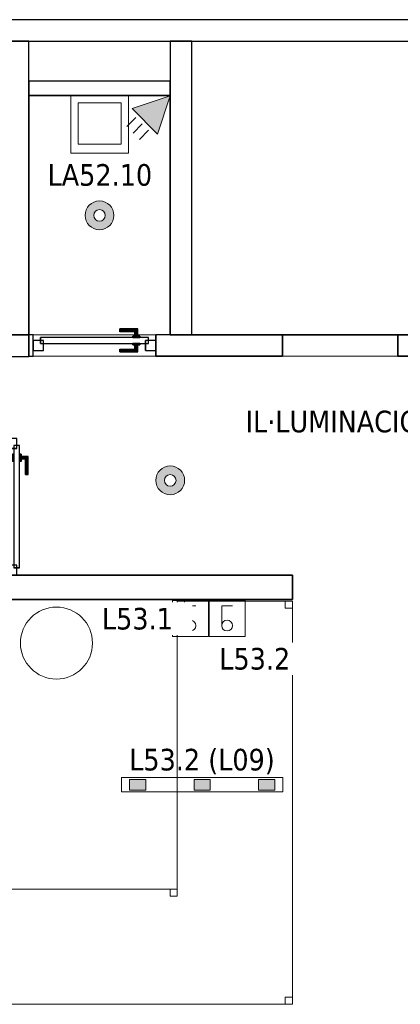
# Model space of a CAD drawing. Header units: metres. Extents: x 391.1 to 430.4, y 12.7 to 28.4.
# Tile 182 of 186: x 415.9 to 418.5, y 21.4 to 28.2. Entities that reach past the tile are written whole.
import ezdxf

# ---------------------------------------------------------------- set-up
doc = ezdxf.new("R2010")
doc.units = ezdxf.units.M
doc.layers.add('01_CARPINTERIA', color=5, linetype='Continuous', lineweight=25, true_color=0x0000ff)
doc.layers.add('01_SUELOS', color=7, linetype='Continuous', lineweight=25, true_color=0x007f00)
for name, color, linetype, lineweight in [('02_MOBILIARIO', 7, 'Continuous', 18), ('A-COLS-____-MCUT', 7, 'Continuous', 18), ('A-COLS-____-OTLN', 7, 'Continuous', 18), ('A-DETL-____-MBND', 7, 'Continuous', 18), ('A-DETL-GENF-OTLN', 7, 'Continuous', 18), ('A-GENM-____-OTLN', 7, 'Continuous', 18), ('A-WALL-____-MCUT', 7, 'Continuous', 25), ('A-WALL-____-OTLN', 7, 'Continuous', 25), ('E-ELEC-FIXT-IDEN', 7, 'Continuous', 30), ('E-LITE-EQPM-IDEN', 7, 'Continuous', 30), ('G-____-____-TEXT', 7, 'Continuous', 30)]:
    doc.layers.add(name, color=color, linetype=linetype, lineweight=lineweight)
doc.styles.add('Tahoma_4', font='tahoma.ttf', dxfattribs={"height": 0.15})

# ---------------------------------------------------------------- blocks, each defined once
blk = doc.blocks.new('Family - Envans PB-155351-02_ENLLUMENAT_P0')
at = {"layer": 'A-WALL-____-MCUT', "color": 253, "true_color": 0xaaaaaa}
for p, q in [((2.1875, 0.17), (0, 0.17)), ((0, 0.17), (0, 0)), ((2.1875, 0), (2.1875, 0.17)), ((0, 0), (2.1875, 0))]:
    blk.add_line(p, q, dxfattribs=at)
at = {"layer": 'A-WALL-____-OTLN', "color": 253, "true_color": 0xaaaaaa}
for p, q in [((2.1875, 0.17), (0, 0.17)), ((0, 0.17), (0, 0)), ((2.1875, 0), (2.1875, 0.17)), ((0, 0), (2.1875, 0))]:
    blk.add_line(p, q, dxfattribs=at)
at = {"layer": 'A-WALL-____-OTLN', "color": 253, "lineweight": 18, "true_color": 0xaaaaaa}
blk.add_line((0, 0), (2.1875, 0), dxfattribs=at)
blk = doc.blocks.new('Family - Envans PB-155489-02_ENLLUMENAT_P0')
at = {"layer": 'A-WALL-____-MCUT', "color": 253, "true_color": 0xaaaaaa}
for p, q in [((0.98, 0.1), (0, 0.1)), ((0, 0.1), (0, 0)), ((0.98, 0), (0.98, 0.1)), ((0, 0), (0.98, 0))]:
    blk.add_line(p, q, dxfattribs=at)
at = {"layer": 'A-WALL-____-OTLN', "color": 253, "true_color": 0xaaaaaa}
for p, q in [((0.98, 0.1), (0, 0.1)), ((0, 0.1), (0, 0)), ((0.98, 0), (0.98, 0.1)), ((0, 0), (0.98, 0))]:
    blk.add_line(p, q, dxfattribs=at)
at = {"layer": 'A-WALL-____-OTLN', "color": 253, "lineweight": 18, "true_color": 0xaaaaaa}
blk.add_line((0, 0), (0.98, 0), dxfattribs=at)
blk = doc.blocks.new('Family - Mostrador 380X80_PB-155559-02_ENLLUMENAT_P0')
at = {"layer": 'A-DETL-____-MBND', "color": 253, "true_color": 0xaaaaaa}
for p, q in [((3.8, 2.8), (2.9999, 2.8)), ((2.9999, 2.8), (3.8, 2.8)), ((2.9999, 2.8), (2.9999, 0.8001)), ((2.9999, 0.8001), (2.9999, 2.8)), ((2.9999, 2.75), (2.9999, 2.8)), ((2.9999, 2.8), (3.0499, 2.8)), ((3.0499, 2.8), (2.9999, 2.8)), ((2.9999, 2.8), (2.9999, 2.75)), ((3.0499, 2.75), (2.9999, 2.75)), ((2.9999, 2.75), (3.0499, 2.75)), ((3.0499, 2.8), (3.0499, 2.75)), ((3.0499, 2.75), (3.0499, 2.8)), ((3.75, 2.75), (3.75, 2.8)), ((3.75, 2.8), (3.8, 2.8)), ((3.8, 2.8), (3.75, 2.8)), ((3.75, 2.8), (3.75, 2.75)), ((3.8, 2.75), (3.75, 2.75)), ((3.75, 2.75), (3.8, 2.75)), ((3.8, 2.8), (3.8, 0)), ((3.8, 0), (3.8, 2.8)), ((3.8, 2.8), (3.8, 2.75)), ((3.8, 2.75), (3.8, 2.8)), ((0, 0.7501), (0, 0.8001)), ((0, 0.8001), (0.05, 0.8001)), ((0.05, 0.8001), (0, 0.8001)), ((0, 0.8001), (0, 0.7501)), ((0, 0.8001), (0, 0)), ((0, 0), (0, 0.8001)), ((0, 0.8001), (2.9999, 0.8001)), ((2.9999, 0.8001), (0, 0.8001)), ((0.05, 0.8001), (0.05, 0.7501)), ((0.05, 0.7501), (0.05, 0.8001)), ((2.9499, 0.7501), (2.9499, 0.8001)), ((2.9499, 0.8001), (2.9999, 0.8001)), ((2.9999, 0.8001), (2.9499, 0.8001)), ((2.9499, 0.8001), (2.9499, 0.7501)), ((2.9999, 0.8001), (2.9999, 0.7501)), ((2.9999, 0.7501), (2.9999, 0.8001)), ((0.05, 0.7501), (0, 0.7501)), ((0, 0.7501), (0.05, 0.7501)), ((2.9999, 0.7501), (2.9499, 0.7501)), ((2.9499, 0.7501), (2.9999, 0.7501)), ((0, 0), (0, 0.05)), ((0, 0.05), (0.05, 0.05)), ((0.05, 0.05), (0, 0.05)), ((0, 0.05), (0, 0)), ((0, 0), (3.8, 0)), ((0.05, 0), (0, 0)), ((0, 0), (0.05, 0)), ((0.05, 0.05), (0.05, 0)), ((0.05, 0), (0.05, 0.05)), ((3.75, 0), (3.75, 0.05)), ((3.75, 0.05), (3.8, 0.05)), ((3.8, 0.05), (3.75, 0.05)), ((3.75, 0.05), (3.75, 0)), ((3.8, 0.05), (3.8, 0)), ((3.8, 0), (3.8, 0.05)), ((3.8, 0), (0, 0)), ((3.8, 0), (3.75, 0)), ((3.75, 0), (3.8, 0))]:
    blk.add_line(p, q, dxfattribs=at)
blk = doc.blocks.new('Family - Envans PB-155576-02_ENLLUMENAT_P0')
at = {"layer": 'A-WALL-____-MCUT', "color": 253, "true_color": 0xaaaaaa}
for p, q in [((2.0375, 0.15), (0, 0.15)), ((0, 0.15), (0, 0)), ((2.0375, 0), (2.0375, 0.15)), ((0, 0), (2.0375, 0))]:
    blk.add_line(p, q, dxfattribs=at)
at = {"layer": 'A-WALL-____-OTLN', "color": 253, "true_color": 0xaaaaaa}
for p, q in [((2.0375, 0.15), (0, 0.15)), ((0, 0.15), (0, 0)), ((2.0375, 0), (2.0375, 0.15)), ((0, 0), (2.0375, 0))]:
    blk.add_line(p, q, dxfattribs=at)
at = {"layer": 'A-WALL-____-OTLN', "color": 253, "lineweight": 18, "true_color": 0xaaaaaa}
blk.add_line((-0.0007, 0), (2.0375, 0), dxfattribs=at)
blk = doc.blocks.new('Family - LONDR55-XX_ZZ-ARQ-CAA-M3D-Londres55-155600-02_ENLLUMENAT_P0')
at = {"layer": '01_CARPINTERIA', "color": 161, "true_color": 0xaaaaff}
for p, q in [((0.1263, 0.1487), (0.125, 0.15)), ((0.125, 0.15), (0.125, 0.1)), ((0.125, 0.15), (0.1263, 0.1487)), ((0.25, 0.15), (0.125, 0.15)), ((0.13, 0.145), (0.1263, 0.1487)), ((0.1263, 0.1487), (0.1263, 0.1)), ((0.1263, 0.1487), (0.1263, 0.1)), ((0.1263, 0.1487), (0.13, 0.145)), ((0.25, 0.1487), (0.1263, 0.1487)), ((0.25, 0.1487), (0.1263, 0.1487)), ((0.135, 0.14), (0.13, 0.145)), ((0.13, 0.145), (0.13, 0.1)), ((0.13, 0.145), (0.13, 0.1)), ((0.13, 0.145), (0.135, 0.14)), ((0.25, 0.145), (0.13, 0.145)), ((0.25, 0.145), (0.13, 0.145)), ((0.135, 0.1), (0.135, 0.14)), ((0.135, 0.14), (0.135, 0.1)), ((0.135, 0.14), (0.14, 0.135)), ((0.14, 0.135), (0.135, 0.14)), ((0.135, 0.14), (0.25, 0.14)), ((0.25, 0.14), (0.135, 0.14)), ((0.25, 0.1487), (0.25, 0.15)), ((0.25, 0.15), (0.25, 0.1487)), ((0.25, 0.145), (0.25, 0.1487)), ((0.25, 0.1487), (0.25, 0.145)), ((0.25, 0.145), (0.25, 0.14)), ((0.25, 0.14), (0.25, 0.145)), ((0.25, 0.14), (0.25, 0.135)), ((0.25, 0.135), (0.25, 0.14)), ((0.07, 0.07), (0, 0.07)), ((0, 0.07), (0, 0)), ((0.07, 0.07), (0, 0.07)), ((0, 0.07), (0, 0)), ((0.8997, 0.09), (0.05, 0.09)), ((0.05, 0.09), (0.05, 0.05)), ((0.8997, 0.09), (0.05, 0.09)), ((0.05, 0.09), (0.05, 0.05)), ((0.07, 0), (0.07, 0.07)), ((0.07, 0.07), (0.07, 0)), ((0.16, 0.1), (0.11, 0.1)), ((0.11, 0.1), (0.16, 0.1)), ((0.11, 0.1), (0.11, 0.09)), ((0.11, 0.09), (0.11, 0.1)), ((0.16, 0.09), (0.11, 0.09)), ((0.11, 0.09), (0.16, 0.09)), ((0.1263, 0.1), (0.125, 0.1)), ((0.125, 0.1), (0.1263, 0.1)), ((0.13, 0.1), (0.1263, 0.1)), ((0.1263, 0.1), (0.13, 0.1)), ((0.135, 0.1), (0.13, 0.1)), ((0.13, 0.1), (0.135, 0.1)), ((0.14, 0.1), (0.135, 0.1)), ((0.135, 0.1), (0.14, 0.1)), ((0.14, 0.135), (0.14, 0.1)), ((0.14, 0.135), (0.1437, 0.1313)), ((0.1437, 0.1313), (0.14, 0.135)), ((0.14, 0.135), (0.14, 0.1)), ((0.25, 0.135), (0.14, 0.135)), ((0.25, 0.135), (0.14, 0.135)), ((0.14, 0.1), (0.1437, 0.1)), ((0.1437, 0.1), (0.14, 0.1)), ((0.1437, 0.1313), (0.1437, 0.1)), ((0.1437, 0.1313), (0.145, 0.13)), ((0.145, 0.13), (0.1437, 0.1313)), ((0.1437, 0.1313), (0.1437, 0.1)), ((0.25, 0.1313), (0.1437, 0.1313)), ((0.25, 0.1313), (0.1437, 0.1313)), ((0.1437, 0.1), (0.145, 0.1)), ((0.145, 0.1), (0.1437, 0.1)), ((0.145, 0.13), (0.145, 0.1)), ((0.25, 0.13), (0.145, 0.13)), ((0.16, 0.1), (0.16, 0.09)), ((0.16, 0.1), (0.16, 0.09)), ((0.25, 0.135), (0.25, 0.1313)), ((0.25, 0.1313), (0.25, 0.135)), ((0.25, 0.1313), (0.25, 0.13)), ((0.25, 0.13), (0.25, 0.1313)), ((0.9497, 0.07), (0.8797, 0.07)), ((0.8797, 0.07), (0.8797, 0)), ((0.9497, 0.07), (0.8797, 0.07)), ((0.8797, 0.07), (0.8797, 0)), ((0.8997, 0.05), (0.8997, 0.09)), ((0.8997, 0.09), (0.8997, 0.05)), ((0.9497, 0), (0.9497, 0.07)), ((0.9497, 0.07), (0.9497, 0)), ((0, 0), (0.07, 0)), ((0, 0), (0.07, 0)), ((0.05, 0.05), (0.8997, 0.05)), ((0.05, 0.05), (0.8997, 0.05)), ((0.11, 0.05), (0.16, 0.05)), ((0.16, 0.05), (0.11, 0.05)), ((0.11, 0.05), (0.11, 0.04)), ((0.11, 0.04), (0.11, 0.05)), ((0.11, 0.04), (0.16, 0.04)), ((0.16, 0.04), (0.11, 0.04)), ((0.1263, 0.04), (0.125, 0.04)), ((0.125, 0.04), (0.1263, 0.04)), ((0.125, 0.04), (0.125, -0.01)), ((0.13, 0.04), (0.1263, 0.04)), ((0.1263, 0.04), (0.13, 0.04)), ((0.1263, 0.04), (0.1263, -0.0087)), ((0.1263, 0.04), (0.1263, -0.0087)), ((0.13, 0.04), (0.135, 0.04)), ((0.135, 0.04), (0.13, 0.04)), ((0.13, 0.04), (0.13, -0.005)), ((0.13, 0.04), (0.13, -0.005)), ((0.13, -0.005), (0.135, 0)), ((0.135, 0), (0.13, -0.005)), ((0.135, 0.04), (0.14, 0.04)), ((0.14, 0.04), (0.135, 0.04)), ((0.135, 0), (0.135, 0.04)), ((0.135, 0.04), (0.135, 0)), ((0.14, 0.005), (0.135, 0)), ((0.135, 0), (0.14, 0.005)), ((0.25, 0), (0.135, 0)), ((0.135, 0), (0.25, 0)), ((0.14, 0.04), (0.1437, 0.04)), ((0.1437, 0.04), (0.14, 0.04)), ((0.14, 0.04), (0.14, 0.005)), ((0.14, 0.04), (0.14, 0.005)), ((0.1437, 0.0087), (0.14, 0.005)), ((0.14, 0.005), (0.1437, 0.0087)), ((0.14, 0.005), (0.25, 0.005)), ((0.14, 0.005), (0.25, 0.005)), ((0.1437, 0.04), (0.145, 0.04)), ((0.145, 0.04), (0.1437, 0.04)), ((0.1437, 0.04), (0.1437, 0.0087)), ((0.1437, 0.04), (0.1437, 0.0087)), ((0.145, 0.01), (0.1437, 0.0087)), ((0.1437, 0.0087), (0.145, 0.01)), ((0.1437, 0.0087), (0.25, 0.0087)), ((0.1437, 0.0087), (0.25, 0.0087)), ((0.145, 0.04), (0.145, 0.01)), ((0.145, 0.01), (0.25, 0.01)), ((0.16, 0.05), (0.16, 0.04)), ((0.16, 0.05), (0.16, 0.04)), ((0.25, 0.0087), (0.25, 0.01)), ((0.25, 0.01), (0.25, 0.0087)), ((0.25, 0.005), (0.25, 0.0087)), ((0.25, 0.0087), (0.25, 0.005)), ((0.25, 0.005), (0.25, 0)), ((0.25, 0), (0.25, 0.005)), ((0.25, 0), (0.25, -0.005)), ((0.25, -0.005), (0.25, 0)), ((0.8797, 0), (0.9497, 0)), ((0.8797, 0), (0.9497, 0)), ((0.125, -0.01), (0.1263, -0.0087)), ((0.1263, -0.0087), (0.125, -0.01)), ((0.125, -0.01), (0.25, -0.01)), ((0.1263, -0.0087), (0.13, -0.005)), ((0.13, -0.005), (0.1263, -0.0087)), ((0.1263, -0.0087), (0.25, -0.0087)), ((0.1263, -0.0087), (0.25, -0.0087)), ((0.13, -0.005), (0.25, -0.005)), ((0.13, -0.005), (0.25, -0.005)), ((0.25, -0.005), (0.25, -0.0087)), ((0.25, -0.0087), (0.25, -0.005)), ((0.25, -0.0087), (0.25, -0.01)), ((0.25, -0.01), (0.25, -0.0087))]:
    blk.add_line(p, q, dxfattribs=at)
blk = doc.blocks.new('Family - Porta PB-155601-02_ENLLUMENAT_P0')
blk.add_blockref('Family - LONDR55-XX_ZZ-ARQ-CAA-M3D-Londres55-155600-02_ENLLUMENAT_P0', (0, 0))
blk = doc.blocks.new('Family - Envans PB-155654-02_ENLLUMENAT_P0')
at = {"layer": 'A-WALL-____-MCUT', "color": 253, "true_color": 0xaaaaaa}
for p, q in [((12.4075, 0.15), (0, 0.15)), ((0, 0), (14.0103, 0))]:
    blk.add_line(p, q, dxfattribs=at)
at = {"layer": 'A-WALL-____-OTLN', "color": 253, "true_color": 0xaaaaaa}
for p, q in [((12.4075, 0.15), (0, 0.15)), ((0, 0), (14.0103, 0))]:
    blk.add_line(p, q, dxfattribs=at)
at = {"layer": 'A-WALL-____-OTLN', "color": 253, "lineweight": 18, "true_color": 0xaaaaaa}
blk.add_line((0, 0), (14.0103, 0), dxfattribs=at)
blk = doc.blocks.new('Family - Pilar PB-155716-02_ENLLUMENAT_P0')
at = {"layer": 'A-COLS-____-MCUT', "color": 253, "true_color": 0xaaaaaa}
for start, end in [(360, 180), (180, 360)]:
    blk.add_arc((0.25, 0.25), 0.25, start, end, dxfattribs=at)
at = {"layer": 'A-COLS-____-OTLN', "color": 253, "true_color": 0xaaaaaa}
for start, end in [(360, 180), (180, 360)]:
    blk.add_arc((0.25, 0.25), 0.25, start, end, dxfattribs=at)
blk = doc.blocks.new('Family - LONDR55-XX_ZZ-ARQ-CAA-M3D-Londres55-155809-02_ENLLUMENAT_P0')
at = {"layer": '01_CARPINTERIA', "color": 161, "true_color": 0xaaaaff}
for p, q in [((0.6, 0.1487), (0.6, 0.15)), ((0.6, 0.15), (0.6, 0.1487)), ((0.725, 0.15), (0.6, 0.15)), ((0.6, 0.145), (0.6, 0.1487)), ((0.6, 0.1487), (0.6, 0.145)), ((0.7237, 0.1487), (0.6, 0.1487)), ((0.7237, 0.1487), (0.6, 0.1487)), ((0.6, 0.14), (0.6, 0.145)), ((0.6, 0.145), (0.6, 0.14)), ((0.72, 0.145), (0.6, 0.145)), ((0.72, 0.145), (0.6, 0.145)), ((0.6, 0.135), (0.6, 0.14)), ((0.6, 0.14), (0.6, 0.135)), ((0.6, 0.14), (0.715, 0.14)), ((0.715, 0.14), (0.6, 0.14)), ((0.71, 0.135), (0.715, 0.14)), ((0.715, 0.14), (0.71, 0.135)), ((0.72, 0.145), (0.715, 0.14)), ((0.715, 0.14), (0.72, 0.145)), ((0.715, 0.14), (0.715, 0.1)), ((0.715, 0.1), (0.715, 0.14)), ((0.7237, 0.1487), (0.72, 0.145)), ((0.72, 0.145), (0.7237, 0.1487)), ((0.72, 0.1), (0.72, 0.145)), ((0.72, 0.1), (0.72, 0.145)), ((0.725, 0.15), (0.7237, 0.1487)), ((0.7237, 0.1487), (0.725, 0.15)), ((0.7237, 0.1), (0.7237, 0.1487)), ((0.7237, 0.1), (0.7237, 0.1487)), ((0.725, 0.1), (0.725, 0.15)), ((0.07, 0.07), (0, 0.07)), ((0, 0.07), (0, 0)), ((0.07, 0.07), (0, 0.07)), ((0, 0), (0, 0.07)), ((0.8, 0.09), (0.05, 0.09)), ((0.05, 0.09), (0.05, 0.05)), ((0.8, 0.09), (0.05, 0.09)), ((0.05, 0.05), (0.05, 0.09)), ((0.07, 0), (0.07, 0.07)), ((0.07, 0), (0.07, 0.07)), ((0.6, 0.135), (0.6, 0.1313)), ((0.6, 0.1313), (0.6, 0.135)), ((0.71, 0.135), (0.6, 0.135)), ((0.71, 0.135), (0.6, 0.135)), ((0.6, 0.1313), (0.6, 0.13)), ((0.6, 0.13), (0.6, 0.1313)), ((0.7063, 0.1313), (0.6, 0.1313)), ((0.7063, 0.1313), (0.6, 0.1313)), ((0.705, 0.13), (0.6, 0.13)), ((0.74, 0.1), (0.69, 0.1)), ((0.69, 0.1), (0.74, 0.1)), ((0.69, 0.09), (0.69, 0.1)), ((0.69, 0.09), (0.69, 0.1)), ((0.74, 0.09), (0.69, 0.09)), ((0.69, 0.09), (0.74, 0.09)), ((0.705, 0.13), (0.7063, 0.1313)), ((0.7063, 0.1313), (0.705, 0.13)), ((0.705, 0.1), (0.705, 0.13)), ((0.7063, 0.1), (0.705, 0.1)), ((0.705, 0.1), (0.7063, 0.1)), ((0.7063, 0.1313), (0.71, 0.135)), ((0.71, 0.135), (0.7063, 0.1313)), ((0.7063, 0.1), (0.7063, 0.1313)), ((0.7063, 0.1), (0.7063, 0.1313)), ((0.71, 0.1), (0.7063, 0.1)), ((0.7063, 0.1), (0.71, 0.1)), ((0.71, 0.1), (0.71, 0.135)), ((0.71, 0.1), (0.71, 0.135)), ((0.715, 0.1), (0.71, 0.1)), ((0.71, 0.1), (0.715, 0.1)), ((0.72, 0.1), (0.715, 0.1)), ((0.715, 0.1), (0.72, 0.1)), ((0.72, 0.1), (0.7237, 0.1)), ((0.7237, 0.1), (0.72, 0.1)), ((0.7237, 0.1), (0.725, 0.1)), ((0.725, 0.1), (0.7237, 0.1)), ((0.74, 0.09), (0.74, 0.1)), ((0.74, 0.1), (0.74, 0.09)), ((0.85, 0.07), (0.78, 0.07)), ((0.78, 0.07), (0.78, 0)), ((0.85, 0.07), (0.78, 0.07)), ((0.78, 0), (0.78, 0.07)), ((0.8, 0.05), (0.8, 0.09)), ((0.8, 0.05), (0.8, 0.09)), ((0.85, 0), (0.85, 0.07)), ((0.85, 0), (0.85, 0.07)), ((0, 0), (0.07, 0)), ((0, 0), (0.07, 0)), ((0.05, 0.05), (0.8, 0.05)), ((0.05, 0.05), (0.8, 0.05)), ((0.6, 0.0087), (0.6, 0.01)), ((0.6, 0.01), (0.6, 0.0087)), ((0.6, 0.01), (0.705, 0.01)), ((0.6, 0.005), (0.6, 0.0087)), ((0.6, 0.0087), (0.6, 0.005)), ((0.6, 0.0087), (0.7063, 0.0087)), ((0.6, 0.0087), (0.7063, 0.0087)), ((0.6, 0), (0.6, 0.005)), ((0.6, 0.005), (0.6, 0)), ((0.6, 0.005), (0.71, 0.005)), ((0.6, 0.005), (0.71, 0.005)), ((0.6, -0.005), (0.6, 0)), ((0.715, 0), (0.6, 0)), ((0.6, 0), (0.715, 0)), ((0.69, 0.05), (0.74, 0.05)), ((0.74, 0.05), (0.69, 0.05)), ((0.69, 0.04), (0.69, 0.05)), ((0.69, 0.04), (0.69, 0.05)), ((0.69, 0.04), (0.74, 0.04)), ((0.74, 0.04), (0.69, 0.04)), ((0.7063, 0.04), (0.705, 0.04)), ((0.705, 0.04), (0.7063, 0.04)), ((0.705, 0.01), (0.705, 0.04)), ((0.7063, 0.0087), (0.705, 0.01)), ((0.705, 0.01), (0.7063, 0.0087)), ((0.71, 0.04), (0.7063, 0.04)), ((0.7063, 0.04), (0.71, 0.04)), ((0.7063, 0.0087), (0.7063, 0.04)), ((0.7063, 0.0087), (0.7063, 0.04)), ((0.71, 0.005), (0.7063, 0.0087)), ((0.7063, 0.0087), (0.71, 0.005)), ((0.71, 0.04), (0.715, 0.04)), ((0.715, 0.04), (0.71, 0.04)), ((0.71, 0.005), (0.71, 0.04)), ((0.71, 0.005), (0.71, 0.04)), ((0.715, 0), (0.71, 0.005)), ((0.71, 0.005), (0.715, 0)), ((0.715, 0.04), (0.72, 0.04)), ((0.72, 0.04), (0.715, 0.04)), ((0.715, 0.04), (0.715, 0)), ((0.715, 0), (0.715, 0.04)), ((0.715, 0), (0.72, -0.005)), ((0.72, 0.04), (0.7237, 0.04)), ((0.7237, 0.04), (0.72, 0.04)), ((0.72, -0.005), (0.72, 0.04)), ((0.72, -0.005), (0.72, 0.04)), ((0.7237, 0.04), (0.725, 0.04)), ((0.725, 0.04), (0.7237, 0.04)), ((0.7237, -0.0087), (0.7237, 0.04)), ((0.7237, -0.0087), (0.7237, 0.04)), ((0.725, -0.01), (0.725, 0.04)), ((0.74, 0.04), (0.74, 0.05)), ((0.74, 0.05), (0.74, 0.04)), ((0.78, 0), (0.85, 0)), ((0.78, 0), (0.85, 0)), ((0.6, 0), (0.6, -0.005)), ((0.6, -0.005), (0.6, -0.0087)), ((0.6, -0.0087), (0.6, -0.005)), ((0.6, -0.005), (0.72, -0.005)), ((0.6, -0.005), (0.72, -0.005)), ((0.6, -0.0087), (0.6, -0.01)), ((0.6, -0.01), (0.6, -0.0087)), ((0.6, -0.0087), (0.7237, -0.0087)), ((0.6, -0.0087), (0.7237, -0.0087)), ((0.6, -0.01), (0.725, -0.01)), ((0.72, -0.005), (0.715, 0)), ((0.72, -0.005), (0.7237, -0.0087)), ((0.7237, -0.0087), (0.72, -0.005)), ((0.7237, -0.0087), (0.725, -0.01)), ((0.725, -0.01), (0.7237, -0.0087))]:
    blk.add_line(p, q, dxfattribs=at)
blk = doc.blocks.new('Family - Porta PB-155810-02_ENLLUMENAT_P0')
blk.add_blockref('Family - LONDR55-XX_ZZ-ARQ-CAA-M3D-Londres55-155809-02_ENLLUMENAT_P0', (0, 0))
blk = doc.blocks.new('Family - Envans PB-155850-02_ENLLUMENAT_P0')
at = {"layer": 'A-WALL-____-MCUT', "color": 253, "true_color": 0xaaaaaa}
for p, q in [((0.03, 0.15), (0, 0.15)), ((0, 0.15), (0, 0)), ((0.03, 0), (0.03, 0.15)), ((1.76, 0.15), (0.88, 0.15)), ((0.88, 0.15), (0.88, 0)), ((1.76, 0), (1.76, 0.15)), ((3.0405, 0.15), (2.56, 0.15)), ((2.56, 0.15), (2.56, 0)), ((3.0405, 0.1493), (3.0405, 0.15)), ((3.1905, 0.1493), (3.0405, 0.1493)), ((3.66, 0.15), (3.1905, 0.15)), ((3.1905, 0.15), (3.1905, 0.1493)), ((3.66, 0), (3.66, 0.15)), ((5.2041, 0.15), (4.46, 0.15)), ((4.46, 0.15), (4.46, 0)), ((5.2041, 0), (5.2041, 0.15)), ((0, 0), (0.03, 0)), ((0.88, 0), (1.76, 0)), ((2.56, 0), (3.66, 0)), ((4.46, 0), (5.2041, 0))]:
    blk.add_line(p, q, dxfattribs=at)
at = {"layer": 'A-WALL-____-OTLN', "color": 253, "true_color": 0xaaaaaa}
for p, q in [((0, 0), (0, 0.15)), ((0.03, 0.15), (0, 0.15)), ((0.03, 0), (0.03, 0.15)), ((1.76, 0.15), (0.88, 0.15)), ((0.88, 0), (0.88, 0.15)), ((1.76, 0.15), (1.76, 0)), ((2.56, 0), (2.56, 0.15)), ((2.56, 0.15), (3.0405, 0.15)), ((3.0405, 0.15), (3.0405, 0.1493)), ((3.0405, 0.1493), (3.1905, 0.1493)), ((3.1905, 0.1493), (3.1905, 0.15)), ((3.1905, 0.15), (3.66, 0.15)), ((3.66, 0), (3.66, 0.15)), ((4.46, 0), (4.46, 0.15)), ((4.46, 0.15), (5.2041, 0.15)), ((5.2041, 0), (5.2041, 0.15)), ((0, 0), (0.03, 0)), ((1.76, 0), (0.88, 0)), ((3.66, 0), (2.56, 0)), ((4.46, 0), (5.2041, 0))]:
    blk.add_line(p, q, dxfattribs=at)
at = {"layer": 'A-WALL-____-OTLN', "color": 253, "lineweight": 18, "true_color": 0xaaaaaa}
blk.add_line((0, 0), (5.1903, 0), dxfattribs=at)
blk = doc.blocks.new('Family - Vano de puerta PB-155852-02_ENLLUMENAT_P0')
at = {"layer": 'A-GENM-____-OTLN', "color": 253, "true_color": 0xaaaaaa}
for p, q in [((415.9764, 26.0408), (415.9764, 25.8908)), ((416.8264, 26.0408), (415.9764, 26.0408)), ((415.9764, 26.0408), (415.9764, 25.8908)), ((415.9764, 26.0408), (416.8264, 26.0408)), ((416.8264, 25.8908), (416.8264, 26.0408)), ((416.8264, 26.0408), (416.8264, 25.8908)), ((415.9764, 25.8908), (416.8264, 25.8908)), ((416.8264, 25.8908), (415.9764, 25.8908))]:
    blk.add_line(p, q, dxfattribs=at)
blk = doc.blocks.new('Family - Vano de puerta PB-155856-02_ENLLUMENAT_P0')
at = {"layer": 'A-GENM-____-OTLN', "color": 253, "true_color": 0xaaaaaa}
for p, q in [((417.7064, 26.0408), (417.7064, 25.8908)), ((418.5064, 26.0408), (417.7064, 26.0408)), ((417.7064, 26.0408), (417.7064, 25.8908)), ((417.7064, 26.0408), (418.5064, 26.0408)), ((418.5064, 25.8908), (418.5064, 26.0408)), ((418.5064, 26.0408), (418.5064, 25.8908)), ((417.7064, 25.8908), (418.5064, 25.8908)), ((418.5064, 25.8908), (417.7064, 25.8908))]:
    blk.add_line(p, q, dxfattribs=at)
blk = doc.blocks.new('Family - Envans PB-155952-02_ENLLUMENAT_P0')
at = {"layer": 'A-WALL-____-MCUT', "color": 253, "true_color": 0xaaaaaa}
for p, q in [((0, 0.0703), (0, 0.17)), ((0, 0.17), (1.7784, 0.17)), ((1.7784, 0.17), (4.299, 0.1701)), ((0, 0), (0, 0.0703)), ((4.3617, 0), (0, 0))]:
    blk.add_line(p, q, dxfattribs=at)
at = {"layer": 'A-WALL-____-MCUT', "color": 253, "lineweight": 18, "true_color": 0xaaaaaa}
blk.add_line((0, 0), (7.4391, 0), dxfattribs=at)
at = {"layer": 'A-WALL-____-OTLN', "color": 253, "true_color": 0xaaaaaa}
for p, q in [((4.299, 0.1701), (0, 0.17)), ((4.299, 0.1701), (0, 0.17)), ((0, 0), (0, 0.17)), ((1.7784, 0.17), (0, 0.17)), ((0, 0.17), (0, 0)), ((0, 0.17), (0, 0.0703)), ((4.299, 0.1701), (1.7784, 0.17)), ((0, 0.0703), (0, 0)), ((7.4391, 0), (0, 0)), ((0, 0), (7.4391, 0)), ((0, 0), (4.3617, 0))]:
    blk.add_line(p, q, dxfattribs=at)
blk = doc.blocks.new('Family - Abocador PB-155965-02_ENLLUMENAT_P0')
at = {"layer": 'A-DETL-____-MBND', "color": 253, "true_color": 0xaaaaaa}
for p, q in [((0, 0.4), (0.4, 0.4)), ((0, 0), (0, 0.4)), ((0, 0.4), (0.4, 0.4)), ((0, 0), (0, 0.4)), ((0.05, 0.35), (0.05, 0.0629)), ((0.05, 0.0629), (0.05, 0.35)), ((0.35, 0.35), (0.05, 0.35)), ((0.05, 0.35), (0.35, 0.35)), ((0.35, 0.0629), (0.35, 0.35)), ((0.35, 0.0629), (0.35, 0.35)), ((0.4, 0.4), (0.4, 0)), ((0.4, 0.4), (0.4, 0)), ((0.4, 0), (0, 0)), ((0.4, 0), (0, 0)), ((0.05, 0.0629), (0.35, 0.0629)), ((0.35, 0.0629), (0.05, 0.0629))]:
    blk.add_line(p, q, dxfattribs=at)
blk = doc.blocks.new('Family - LONDR55-XX_ZZ-ARQ-CAA-M3D-Londres55-155971-02_ENLLUMENAT_P0')
at = {"layer": '01_SUELOS', "color": 9, "true_color": 0xaad4aa}
for p, q in [((18.6173, 14.5002), (18.6173, 12.8402)), ((18.6173, 14.5002), (18.6173, 12.8402)), ((19.5973, 14.5002), (18.6173, 14.5002)), ((19.5973, 14.5002), (18.6173, 14.5002)), ((19.5973, 14.5002), (18.6173, 14.5002)), ((18.6173, 14.5002), (18.6173, 12.8402)), ((18.6173, 12.8402), (18.6173, 14.5002)), ((18.6173, 14.5002), (19.5973, 14.5002)), ((19.5973, 12.8402), (19.5973, 14.5002)), ((19.5973, 12.8402), (19.5973, 14.5002)), ((19.5973, 12.8402), (19.5973, 14.5002)), ((19.5973, 12.8402), (19.5973, 14.5002)), ((18.6173, 12.8402), (18.4473, 12.8402)), ((18.6173, 12.8402), (18.4473, 12.8402)), ((18.6173, 12.8402), (18.4473, 12.8402)), ((18.4473, 12.8402), (18.6173, 12.8402)), ((21.6578, 12.8394), (19.5973, 12.8402)), ((21.6578, 12.8394), (19.5973, 12.8402)), ((21.6578, 12.8394), (19.5973, 12.8402)), ((19.5973, 12.8402), (21.6578, 12.8394))]:
    blk.add_line(p, q, dxfattribs=at)
blk = doc.blocks.new('LONDR55-XX_ZZ-ARQ-CAA-M3D-Londres55_ifc-1-02_ENLLUMENAT_P0')
at = {"layer": '01_CARPINTERIA', "color": 253, "lineweight": 18, "true_color": 0xaaaaaa}
blk.add_blockref('Family - Porta PB-155810-02_ENLLUMENAT_P0', (415.9764, 25.9308), dxfattribs=at)
at = {"layer": '01_CARPINTERIA', "color": 253, "lineweight": 18, "true_color": 0xaaaaaa, "rotation": 270}
blk.add_blockref('Family - Porta PB-155601-02_ENLLUMENAT_P0', (415.7914, 25.3208), dxfattribs=at)
at = {"layer": '01_SUELOS', "color": 253, "lineweight": 18, "true_color": 0xaaaaaa}
blk.add_blockref('Family - LONDR55-XX_ZZ-ARQ-CAA-M3D-Londres55-155971-02_ENLLUMENAT_P0', (397.3291, 13.2006), dxfattribs=at)
at = {"layer": '02_MOBILIARIO', "color": 253, "lineweight": 18, "true_color": 0xaaaaaa}
for name, p in [('Family - Abocador PB-155965-02_ENLLUMENAT_P0', (416.2369, 27.3008)), ('Family - Mostrador 380X80_PB-155559-02_ENLLUMENAT_P0', (413.9755, 21.3914))]:
    blk.add_blockref(name, p, dxfattribs=at)
at = {"layer": 'A-COLS-____-OTLN', "color": 253, "lineweight": 18, "true_color": 0xaaaaaa}
blk.add_blockref('Family - Pilar PB-155716-02_ENLLUMENAT_P0', (415.8873, 23.6497), dxfattribs=at)
at = {"layer": 'A-GENM-____-OTLN', "color": 253, "lineweight": 18, "true_color": 0xaaaaaa}
for name in ['Family - Vano de puerta PB-155852-02_ENLLUMENAT_P0', 'Family - Vano de puerta PB-155856-02_ENLLUMENAT_P0']:
    blk.add_blockref(name, (0, 0), dxfattribs=at)
at = {"layer": 'A-WALL-____-OTLN', "color": 253, "lineweight": 18, "true_color": 0xaaaaaa}
for name, p, rotation in [('Family - Envans PB-155654-02_ENLLUMENAT_P0', (421.2867, 28.2282), 180), ('Family - Envans PB-155351-02_ENLLUMENAT_P0', (415.7764, 28.0782), 270), ('Family - Envans PB-155576-02_ENLLUMENAT_P0', (417.0764, 26.0408), 90), ('Family - Envans PB-155952-02_ENLLUMENAT_P0', (417.7755, 24.3712), 180)]:
    blk.add_blockref(name, p, dxfattribs=dict(at, rotation=rotation))
for name, p in [('Family - Envans PB-155489-02_ENLLUMENAT_P0', (415.9464, 27.7008)), ('Family - Envans PB-155850-02_ENLLUMENAT_P0', (415.9464, 25.8908))]:
    blk.add_blockref(name, p, dxfattribs=at)
blk = doc.blocks.new('ZYR_06_02_02 Down Superficie - L 02-834884-02_ENLLUMENAT_P0')
at = {"layer": 'A-DETL-GENF-OTLN', "true_color": 0x00c400}
h = blk.add_hatch(color=92, dxfattribs=at)
h.paths.add_polyline_path([(0, -0.1), (0.0259, -0.0966), (0.05, -0.0866), (0.0707, -0.0707), (0.0866, -0.05), (0.0966, -0.0259), (0.1, 0), (0.0966, 0.0259), (0.0866, 0.05), (0.0707, 0.0707), (0.05, 0.0866), (0.0259, 0.0966), (0, 0.1), (-0.0259, 0.0966), (-0.05, 0.0866), (-0.0707, 0.0707), (-0.0866, 0.05), (-0.0966, 0.0259), (-0.1, 0), (-0.0966, -0.0259), (-0.0866, -0.05), (-0.0707, -0.0707), (-0.05, -0.0866), (-0.0259, -0.0966)])
h.paths.add_polyline_path([(0, -0.04), (-0.0104, -0.0386), (-0.02, -0.0346), (-0.0283, -0.0283), (-0.0346, -0.02), (-0.0386, -0.0104), (-0.04, 0), (-0.0386, 0.0104), (-0.0346, 0.02), (-0.0283, 0.0283), (-0.02, 0.0346), (-0.0104, 0.0386), (0, 0.04), (0.0104, 0.0386), (0.02, 0.0346), (0.0283, 0.0283), (0.0346, 0.02), (0.0386, 0.0104), (0.04, 0), (0.0386, -0.0104), (0.0346, -0.02), (0.0283, -0.0283), (0.02, -0.0346), (0.0104, -0.0386)])
at = {"layer": 'A-DETL-GENF-OTLN', "color": 92, "true_color": 0x00c400}
for radius in [0.1, 0.04]:
    blk.add_circle((0, 0), radius, dxfattribs=at)
for radius, start, end in [(0.1, 360, 180), (0.1, 180, 360), (0.04, 0, 180), (0.04, 180, 0)]:
    blk.add_arc((0, 0), radius, start, end, dxfattribs=at)
blk = doc.blocks.new('ZYR_06_01 Detector Presència Paret - Detector 90º-578898-02_ENLLUMENAT_P0')
at = {"layer": 'A-DETL-GENF-OTLN', "true_color": 0x00c400}
blk.add_hatch(color=92, dxfattribs=at).paths.add_polyline_path([(0.125, -0.25), (0, 0), (-0.125, -0.25)])
at = {"layer": 'A-DETL-GENF-OTLN', "color": 92, "true_color": 0x00c400}
for p, q in [((0, 0), (-0.125, -0.25)), ((0.125, -0.25), (0, 0)), ((-0.125, -0.25), (0, 0)), ((0.125, -0.25), (0, 0)), ((-0.125, -0.25), (0.125, -0.25)), ((-0.125, -0.25), (0.125, -0.25)), ((-0.0625, -0.275), (-0.0625, -0.365)), ((0, -0.275), (0, -0.365)), ((0.0625, -0.275), (0.0625, -0.365))]:
    blk.add_line(p, q, dxfattribs=at)
blk = doc.blocks.new('ZYR_06_02_05 LLuminària Suspesa - L09-850707-02_ENLLUMENAT_P0')
at = {"layer": 'A-DETL-GENF-OTLN', "true_color": 0x00c400}
h = blk.add_hatch(color=92, dxfattribs=at)
h.paths.add_polyline_path([(-0.504, 0.0375), (-0.504, -0.0375), (-0.392, -0.0375), (-0.392, 0.0375)])
h.paths.add_polyline_path([(-0.056, 0.0375), (-0.056, -0.0375), (0.056, -0.0375), (0.056, 0.0375)])
h.paths.add_polyline_path([(0.392, 0.0375), (0.392, -0.0375), (0.504, -0.0375), (0.504, 0.0375)])
at = {"layer": 'A-DETL-GENF-OTLN', "color": 92, "true_color": 0x00c400}
for p, q in [((-0.56, 0.05), (0.56, 0.05)), ((-0.56, -0.05), (-0.56, 0.05)), ((-0.392, 0.0375), (-0.504, 0.0375)), ((-0.504, 0.0375), (-0.504, -0.0375)), ((-0.504, 0.0375), (-0.392, 0.0375)), ((-0.504, -0.0375), (-0.504, 0.0375)), ((-0.392, -0.0375), (-0.392, 0.0375)), ((-0.392, 0.0375), (-0.392, -0.0375)), ((0.056, 0.0375), (-0.056, 0.0375)), ((-0.056, 0.0375), (-0.056, -0.0375)), ((-0.056, 0.0375), (0.056, 0.0375)), ((-0.056, -0.0375), (-0.056, 0.0375)), ((0.056, -0.0375), (0.056, 0.0375)), ((0.056, 0.0375), (0.056, -0.0375)), ((0.392, 0.0375), (0.392, -0.0375)), ((0.504, 0.0375), (0.392, 0.0375)), ((0.392, 0.0375), (0.504, 0.0375)), ((0.392, -0.0375), (0.392, 0.0375)), ((0.504, -0.0375), (0.504, 0.0375)), ((0.504, 0.0375), (0.504, -0.0375)), ((0.56, 0.05), (0.56, -0.05)), ((0.56, -0.05), (-0.56, -0.05)), ((-0.504, -0.0375), (-0.392, -0.0375)), ((-0.392, -0.0375), (-0.504, -0.0375)), ((-0.056, -0.0375), (0.056, -0.0375)), ((0.056, -0.0375), (-0.056, -0.0375)), ((0.392, -0.0375), (0.504, -0.0375)), ((0.504, -0.0375), (0.392, -0.0375))]:
    blk.add_line(p, q, dxfattribs=at)
blk = doc.blocks.new('ZYR_06_01 Mecanismes - 01 Interruptor-862468-02_ENLLUMENAT_P0')
at = {"layer": 'A-DETL-GENF-OTLN', "color": 92, "true_color": 0x00c400}
for p, q in [((-0.1355, 0), (0.1145, 0)), ((-0.1355, -0.25), (-0.1355, 0)), ((-0.0485, -0.038), (0.0275, -0.038)), ((-0.0485, -0.175), (-0.0485, -0.038)), ((0.1145, 0), (0.1145, -0.25)), ((0.1145, -0.25), (-0.1355, -0.25))]:
    blk.add_line(p, q, dxfattribs=at)
blk.add_circle((-0.011, -0.175), 0.0375, dxfattribs=at)
blk = doc.blocks.new('ZYR_06_01 Mecanismes - 01 Interruptor-862470-02_ENLLUMENAT_P0')
at = {"layer": 'A-DETL-GENF-OTLN', "color": 92, "true_color": 0x00c400}
for p, q in [((-0.2983, 0), (-0.0483, 0)), ((-0.2983, -0.25), (-0.2983, 0)), ((-0.2113, -0.038), (-0.1353, -0.038)), ((-0.2113, -0.175), (-0.2113, -0.038)), ((-0.0483, 0), (-0.0483, -0.25)), ((-0.0483, -0.25), (-0.2983, -0.25))]:
    blk.add_line(p, q, dxfattribs=at)
blk.add_circle((-0.1738, -0.175), 0.0375, dxfattribs=at)

msp = doc.modelspace()

# ---------------------------------------------------------------- block references
at = {"lineweight": 5}
msp.add_blockref('LONDR55-XX_ZZ-ARQ-CAA-M3D-Londres55_ifc-1-02_ENLLUMENAT_P0', (0, 0), dxfattribs=at)
at = {"layer": 'A-DETL-GENF-OTLN', "color": 92, "true_color": 0x00c400}
for name, p, rotation in [('ZYR_06_01 Detector Presència Paret - Detector 90º-578898-02_ENLLUMENAT_P0', (416.927, 27.6995), 314.9999999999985), ('ZYR_06_02_05 LLuminària Suspesa - L09-850707-02_ENLLUMENAT_P0', (417.1486, 22.9157), 180)]:
    msp.add_blockref(name, p, dxfattribs=dict(at, rotation=rotation))
for name, p in [('ZYR_06_02_02 Down Superficie - L 02-834884-02_ENLLUMENAT_P0', (416.4358, 26.8695)), ('ZYR_06_02_02 Down Superficie - L 02-834884-02_ENLLUMENAT_P0', (416.927, 25.0295)), ('ZYR_06_01 Mecanismes - 01 Interruptor-862470-02_ENLLUMENAT_P0', (417.2406, 24.1961)), ('ZYR_06_01 Mecanismes - 01 Interruptor-862468-02_ENLLUMENAT_P0', (417.3326, 24.1961))]:
    msp.add_blockref(name, p, dxfattribs=at)

# ---------------------------------------------------------------- texts
at = {"layer": 'E-LITE-EQPM-IDEN', "char_height": 0.15, "attachment_point": 1, "style": 'Tahoma_4'}
for s, insert, width in [('LA52.10', (416.0753, 27.2255), 0.869831), ('L53.2 (L09)', (416.6419, 23.1653), 1.234599)]:
    msp.add_mtext(s, dxfattribs=dict(at, insert=insert, width=width))
at = {"layer": 'G-____-____-TEXT', "insert": (417.4495, 25.5131), "char_height": 0.15, "width": 3.034387, "attachment_point": 1, "style": 'Tahoma_4'}
msp.add_mtext('IL·LUMINACIÓ PERMANENT', dxfattribs=at)

# ---------------------------------------------------------------- next in the draw order: texts
at = {"layer": 'E-ELEC-FIXT-IDEN', "char_height": 0.15, "width": 0.58924, "attachment_point": 1, "style": 'Tahoma_4', "bg_fill": 3, "box_fill_scale": 1.25, "bg_fill_color": 256, "bg_fill_true_color": 13158600, "bg_fill_transparency": 0}
for s, insert in [('L53.1', (416.4528, 24.1441)), ('L53.2', (417.2673, 23.8659))]:
    msp.add_mtext(s, dxfattribs=dict(at, insert=insert))

doc.saveas('drawing.dxf')
